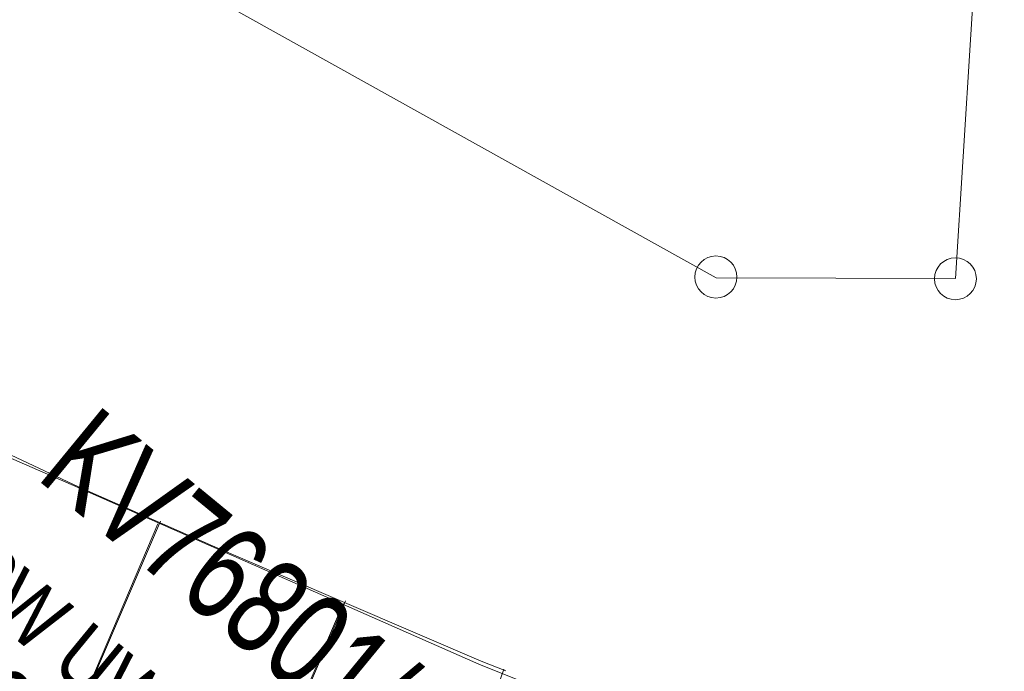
# Model space of a CAD drawing. Header units: metres. Extents: x -740 to 758, y -633 to 854.
# Tile 242 of 256: x -382 to -368, y 287 to 296. Entities that reach past the tile are written whole.
import ezdxf

# ---------------------------------------------------------------- set-up
doc = ezdxf.new("R2010")
doc.units = ezdxf.units.M
doc.header["$MEASUREMENT"] = 0
doc.layers.add('Grundkarte.LOVION', color=7, linetype='Continuous')
doc.layers.add('Telko.LOVION', color=7, linetype='Continuous')
doc.styles.add('ERSTELLTER_STIL_1', font='arial.ttf')

msp = doc.modelspace()

# ---------------------------------------------------------------- linework, layer by layer
at = {"layer": 'Grundkarte.LOVION', "color": 8, "linetype": 'Continuous', "lineweight": 18}
msp.add_lwpolyline([(-411.692, 306.589), (-387.527, 301.267), (-371.867, 292.543), (-368.319, 292.535), (-367.637, 303.389), (-367.021, 313.114), (-366.905, 315.549), (-353.262, 311.445), (-340.936, 306.591)], dxfattribs=at)
at = {"layer": 'Grundkarte.LOVION', "color": 253, "linetype": 'Continuous', "lineweight": 18}
msp.add_lwpolyline([(-371.867, 292.543), (-387.527, 301.267), (-387.901, 314.767), (-380.366, 314.174), (-367.021, 313.114), (-367.637, 303.389), (-368.319, 292.535)], close=True, dxfattribs=at)
at = {"layer": 'Grundkarte.LOVION', "color": 8, "linetype": 'Continuous', "lineweight": 18}
msp.add_lwpolyline([(-371.867, 292.543), (-387.527, 301.267), (-387.901, 314.767), (-380.366, 314.174), (-367.021, 313.114), (-367.637, 303.389), (-368.319, 292.535)], close=True, dxfattribs=at)
at = {"layer": 'Grundkarte.LOVION', "color": 253, "linetype": 'Continuous', "lineweight": 18}
msp.add_lwpolyline([(-411.692, 306.589), (-387.527, 301.267), (-371.867, 292.543), (-368.319, 292.535), (-367.637, 303.389), (-365.294, 302.702)], dxfattribs=at)
at = {"layer": 'Grundkarte.LOVION', "color": 7, "linetype": 'Continuous', "lineweight": 13}
for points in [[(-361.644, 281.395), (-362.29, 281.656), (-363.486, 282.101), (-366.434, 283.232), (-368.619, 284.112), (-370.894, 285.012), (-375.386, 286.819), (-381.316, 289.431), (-382.705, 290.035), (-384.378, 290.817), (-390.395, 293.716), (-392.409, 294.672), (-394.205, 295.501), (-395.845, 296.257), (-397.331, 296.939), (-399.152, 297.737), (-400.819, 298.46), (-402.576, 299.205), (-402.886, 299.352)], [(-397.322, 296.949), (-395.811, 296.299), (-394.17, 295.543), (-392.401, 294.682), (-384.343, 290.859), (-382.67, 290.077), (-381.308, 289.441), (-379.331, 288.571), (-375.351, 286.861), (-374.983, 286.72)], [(-382.641, 283.036), (-380.141, 288.896)], [(-382.633, 283.046), (-380.106, 288.938)], [(-379.896, 281.856), (-377.395, 287.716)], [(-379.861, 281.898), (-377.36, 287.758)], [(-377.042, 280.873), (-375.015, 286.746)]]:
    msp.add_lwpolyline(points, dxfattribs=at)
at = {"layer": 'Grundkarte.LOVION', "color": 9, "linetype": 'Continuous', "lineweight": 18}
for centre, radius in [((-371.87, 292.557), 0.312), ((-368.319, 292.531), 0.311)]:
    msp.add_circle(centre, radius, dxfattribs=at)

# ---------------------------------------------------------------- texts
at = {"layer": 'Telko.LOVION', "color": 7, "linetype": 'Continuous', "lineweight": 13, "char_height": 1.42279, "attachment_point": 7, "rotation": 320.5841, "style": 'ERSTELLTER_STIL_1'}
for insert in [(-381.978, 289.564), (-381.97, 289.574)]:
    msp.add_mtext('{\\A1;\\W0.71559x;KV76801/001}', dxfattribs=dict(at, insert=insert))
at = {"layer": 'Telko.LOVION', "color": 220, "linetype": 'Continuous', "lineweight": 18, "char_height": 0.91526, "attachment_point": 7, "rotation": 320.5841, "style": 'ERSTELLTER_STIL_1'}
for s, insert in [('{\\A1;\\W0.80002x;WSW UW Möbeck 10kV}', (-383.994, 288.6)), ('{\\A1;\\W0.80002x;WSW UW Möbeck 10kV}', (-383.986, 288.61)), ('{\\A1;\\W0.80002x;140429   654108}', (-384.729, 287.55)), ('{\\A1;\\W0.80002x;140429   654108}', (-384.721, 287.56)), ('{\\A1;\\W0.80002x;624131   654130}', (-385.597, 286.609)), ('{\\A1;\\W0.80002x;624131   654130}', (-385.589, 286.619))]:
    msp.add_mtext(s, dxfattribs=dict(at, insert=insert))

doc.saveas('drawing.dxf')
